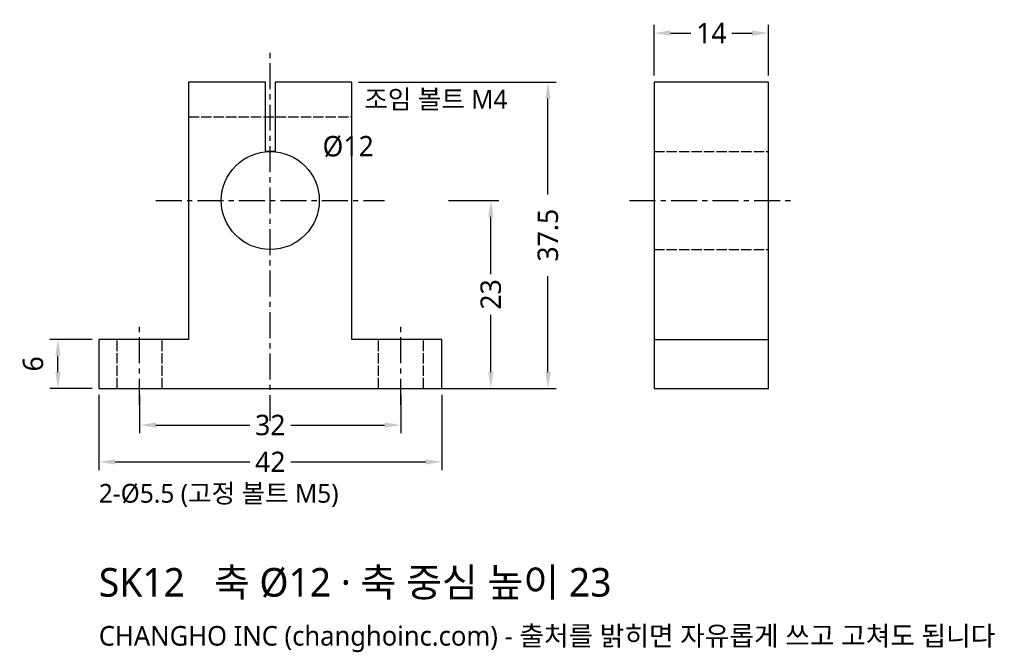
# Model space of a CAD drawing. Header units: millimetres. Extents: x -31 to 90, y -32 to 45.
import ezdxf

# ---------------------------------------------------------------- set-up
doc = ezdxf.new("R2010")
doc.units = ezdxf.units.MM
doc.linetypes.add('CENTER', pattern=[5.08, 3.175, -0.635, 0.635, -0.635])
doc.linetypes.add('DASHED', pattern=[1.524, 1.27, -0.254])
for name, color, linetype in [('문자', 7, 'CONTINUOUS'), ('숨은선', 3, 'DASHED'), ('외형선', 7, 'CONTINUOUS'), ('중심선', 1, 'CENTER'), ('치수', 4, 'CONTINUOUS')]:
    doc.layers.add(name, color=color, linetype=linetype)
doc.styles.add('CH_KOR', font='malgun.ttf')
doc.dimstyles.new('CH_DIM', dxfattribs={"dimtxt": 2.5, "dimasz": 2, "dimexe": 1, "dimexo": 0.8, "dimgap": 0.8, "dimtad": 1, "dimdec": 1, "dimdsep": 46, "dimtxsty": 'CH_KOR', "dimcen": 2.5, "dimclrd": 4, "dimclre": 4, "dimclrt": 4, "dimazin": 3, "dimtfac": 1, "dimtmove": 0, "dimatfit": 3})

# ---------------------------------------------------------------- blocks, each defined once
blk = doc.blocks.new('_CLOSEDFILLED')
at = {"color": 0, "linetype": 'BYBLOCK'}
blk.add_solid([(-1, 0.164), (0, 0), (-1, -0.164)], dxfattribs=at)
blk = doc.blocks.new('*D1')
at = {"color": 4}
for p, q in [((-21, -0.8), (-21, -10)), ((21, -0.8), (21, -10)), ((-19, -9), (-2.5, -9)), ((2.5, -9), (19, -9))]:
    blk.add_line(p, q, dxfattribs=at)
at = {"layer": 'Defpoints'}
for p in [(-21, 0), (21, 0), (-21, -9)]:
    blk.add_point(p, dxfattribs=at)
at = {"layer": '치수', "color": 4, "xscale": 2, "yscale": 2, "rotation": 180}
blk.add_blockref('_CLOSEDFILLED', (-21, -9), dxfattribs=at)
at = {"layer": '치수', "color": 4, "xscale": 2, "yscale": 2}
blk.add_blockref('_CLOSEDFILLED', (21, -9), dxfattribs=at)
at = {"layer": '치수', "color": 4, "insert": (0, -9), "char_height": 2.5, "attachment_point": 5, "style": 'CH_KOR'}
blk.add_mtext('42', dxfattribs=at)
blk = doc.blocks.new('*D2')
at = {"color": 4}
for p, q in [((-16, -0.8), (-16, -5.5)), ((16, -0.8), (16, -5.5)), ((-14, -4.5), (-2.5, -4.5)), ((2.5, -4.5), (14, -4.5))]:
    blk.add_line(p, q, dxfattribs=at)
at = {"layer": 'Defpoints'}
for p in [(-16, 0), (16, 0), (-16, -4.5)]:
    blk.add_point(p, dxfattribs=at)
at = {"layer": '치수', "color": 4, "xscale": 2, "yscale": 2, "rotation": 180}
blk.add_blockref('_CLOSEDFILLED', (-16, -4.5), dxfattribs=at)
at = {"layer": '치수', "color": 4, "xscale": 2, "yscale": 2}
blk.add_blockref('_CLOSEDFILLED', (16, -4.5), dxfattribs=at)
at = {"layer": '치수', "color": 4, "insert": (0, -4.5), "char_height": 2.5, "attachment_point": 5, "style": 'CH_KOR'}
blk.add_mtext('32', dxfattribs=at)
blk = doc.blocks.new('*D3')
at = {"color": 4}
for p, q in [((21.8, 23), (28, 23)), ((27, 14), (27, 21)), ((27, 2), (27, 9)), ((21.8, 0), (28, 0))]:
    blk.add_line(p, q, dxfattribs=at)
at = {"layer": 'Defpoints'}
for p in [(21, 23), (21, 0), (27, 0)]:
    blk.add_point(p, dxfattribs=at)
at = {"layer": '치수', "color": 4, "xscale": 2, "yscale": 2}
for p, rotation in [((27, 23), 90), ((27, 0), 270)]:
    blk.add_blockref('_CLOSEDFILLED', p, dxfattribs=dict(at, rotation=rotation))
at = {"layer": '치수', "color": 4, "insert": (27, 11.5), "char_height": 2.5, "attachment_point": 5, "rotation": 90, "style": 'CH_KOR'}
blk.add_mtext('23', dxfattribs=at)
blk = doc.blocks.new('*D4')
at = {"color": 4}
for p, q in [((10.8, 37.5), (35, 37.5)), ((34, 23.75), (34, 35.5)), ((34, 2), (34, 13.75)), ((10.8, 0), (35, 0))]:
    blk.add_line(p, q, dxfattribs=at)
at = {"layer": 'Defpoints'}
for p in [(10, 37.5), (10, 0), (34, 0)]:
    blk.add_point(p, dxfattribs=at)
at = {"layer": '치수', "color": 4, "xscale": 2, "yscale": 2}
for p, rotation in [((34, 37.5), 90), ((34, 0), 270)]:
    blk.add_blockref('_CLOSEDFILLED', p, dxfattribs=dict(at, rotation=rotation))
at = {"layer": '치수', "color": 4, "insert": (34, 18.75), "char_height": 2.5, "attachment_point": 5, "rotation": 90, "style": 'CH_KOR'}
blk.add_mtext('37.5', dxfattribs=at)
blk = doc.blocks.new('*D5')
at = {"color": 4}
for p, q in [((-21.8, 6), (-27, 6)), ((-26, 2), (-26, 4)), ((-21.8, 0), (-27, 0))]:
    blk.add_line(p, q, dxfattribs=at)
at = {"layer": 'Defpoints'}
for p in [(-21, 6), (-26, 0), (-21, 0)]:
    blk.add_point(p, dxfattribs=at)
at = {"layer": '치수', "color": 4, "xscale": 2, "yscale": 2}
for p, rotation in [((-26, 6), 90), ((-26, 0), 270)]:
    blk.add_blockref('_CLOSEDFILLED', p, dxfattribs=dict(at, rotation=rotation))
at = {"layer": '치수', "color": 4, "insert": (-29.05, 3), "char_height": 2.5, "attachment_point": 5, "rotation": 90, "style": 'CH_KOR'}
blk.add_mtext('6', dxfattribs=at)
blk = doc.blocks.new('*D6')
at = {"color": 4}
for p, q in [((47, 38.3), (47, 44.5)), ((49, 43.5), (51.5, 43.5)), ((56.5, 43.5), (59, 43.5)), ((61, 38.3), (61, 44.5))]:
    blk.add_line(p, q, dxfattribs=at)
at = {"layer": 'Defpoints'}
for p in [(47, 43.5), (47, 37.5), (61, 37.5)]:
    blk.add_point(p, dxfattribs=at)
at = {"layer": '치수', "color": 4, "xscale": 2, "yscale": 2, "rotation": 180}
blk.add_blockref('_CLOSEDFILLED', (47, 43.5), dxfattribs=at)
at = {"layer": '치수', "color": 4, "xscale": 2, "yscale": 2}
blk.add_blockref('_CLOSEDFILLED', (61, 43.5), dxfattribs=at)
at = {"layer": '치수', "color": 4, "insert": (54, 43.5), "char_height": 2.5, "attachment_point": 5, "style": 'CH_KOR'}
blk.add_mtext('14', dxfattribs=at)

msp = doc.modelspace()

# ---------------------------------------------------------------- linework, layer by layer
at = {"layer": '숨은선'}
for p, q in [((-10, 33.25), (10, 33.25)), ((47, 29), (61, 29)), ((47, 17), (61, 17)), ((-18.75, 0), (-18.75, 6)), ((-13.25, 0), (-13.25, 6)), ((13.25, 0), (13.25, 6)), ((18.75, 0), (18.75, 6))]:
    msp.add_line(p, q, dxfattribs=at)
at = {"layer": '외형선'}
msp.add_line((47, 6), (61, 6), dxfattribs=at)
for points in [[(-21, 0), (21, 0), (21, 6), (10, 6), (10, 37.5), (0.6, 37.5), (0.6, 29), (-0.6, 29), (-0.6, 37.5), (-10, 37.5), (-10, 6), (-21, 6)], [(47, 0), (61, 0), (61, 37.5), (47, 37.5)]]:
    msp.add_lwpolyline(points, close=True, dxfattribs=at)
msp.add_circle((0, 23), 6, dxfattribs=at)
at = {"layer": '중심선'}
for p, q in [((0, -4), (0, 41.5)), ((-14, 23), (14, 23)), ((44, 23), (64, 23)), ((-16, -2), (-16, 8)), ((16, -2), (16, 8))]:
    msp.add_line(p, q, dxfattribs=at)

# ---------------------------------------------------------------- texts
at = {"layer": '문자', "style": 'CH_KOR'}
for s, height, p in [('조임 볼트 M4', 2.3, (11.5, 34.25)), ('Ø12', 2.5, (6.4, 28.4)), ('2-Ø5.5 (고정 볼트 M5)', 2.3, (-21, -14)), ('SK12   축 Ø12 · 축 중심 높이 23', 3.5, (-21, -25.5)), ('CHANGHO INC (changhoinc.com) - 출처를 밝히면 자유롭게 쓰고 고쳐도 됩니다', 2.4, (-21, -31.5))]:
    msp.add_text(s, height=height, dxfattribs=at).set_placement(p)

# ---------------------------------------------------------------- dimensions: what is measured, and where the dimension line sits
at = {"layer": '치수'}
for base, p1, p2, picture, middle in [((47, 43.5), (47, 37.5), (61, 37.5), '*D6', (54, 43.5)), ((-21, -9), (-21, 0), (21, 0), '*D1', (0, -9)), ((-16, -4.5), (-16, 0), (16, 0), '*D2', (0, -4.5))]:
    dim = msp.add_linear_dim(base=base, p1=p1, p2=p2, dimstyle='CH_DIM', override={"dimscale": 1}, dxfattribs=at)
    dim.commit()
    dim.dimension.update_dxf_attribs({"geometry": picture, "text_midpoint": middle})
for base, p1, p2, picture, middle in [((34, 0), (10, 0), (10, 37.5), '*D4', (34, 18.75)), ((27, 0), (21, 0), (21, 23), '*D3', (27, 11.5)), ((-26, 0), (-21, 0), (-21, 6), '*D5', (-29.05, 3))]:
    dim = msp.add_linear_dim(base=base, p1=p1, p2=p2, angle=90, dimstyle='CH_DIM', override={"dimscale": 1}, dxfattribs=at)
    dim.commit()
    dim.dimension.update_dxf_attribs({"geometry": picture, "text_midpoint": middle})

doc.saveas('drawing.dxf')
